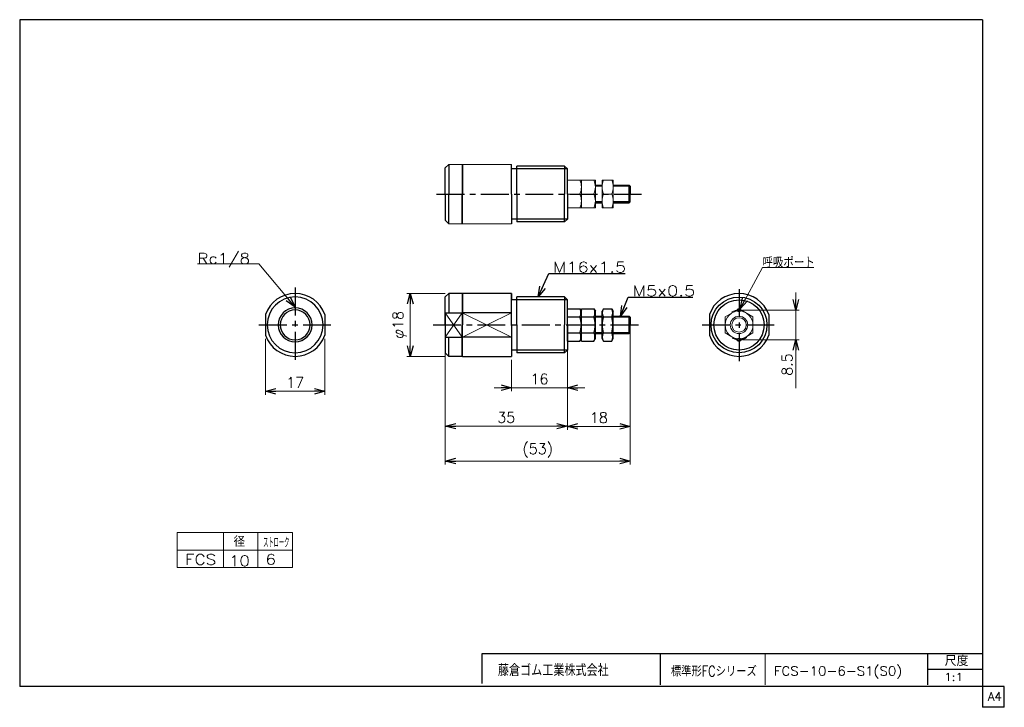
# Model space of a CAD drawing. Header units: millimetres. Extents: x -142 to 140, y -102 to 95.
import ezdxf
from ezdxf.enums import TextEntityAlignment as Align

# ---------------------------------------------------------------- set-up
doc = ezdxf.new("R2010")
doc.units = ezdxf.units.MM
doc.header["$LTSCALE"] = 0.25
doc.linetypes.add('CENTER', pattern=[50.8, 31.75, -6.35, 6.35, -6.35])
doc.linetypes.add('CENTERX2', pattern=[101.6, 63.5, -12.7, 12.7, -12.7])
doc.layers.add('Layer0016', color=7, linetype='Continuous')
doc.layers.add('ZUWAKU', color=7, linetype='Continuous')
doc.styles.add('FdaStyle0', font='txt.shx', dxfattribs={"bigfont": 'bigfont'})
doc.dimstyles.new('DaDimRotatedStyle', dxfattribs={"dimtxt": 3, "dimasz": 3.000002, "dimexe": 1, "dimexo": 1, "dimgap": 1, "dimtad": 3, "dimdsep": 46, "dimtxsty": 'FdaStyle0', "dimblk1": 'OPEN30', "dimblk2": 'OPEN30', "dimsah": 1, "dimcen": 0.09, "dimclrd": 4, "dimclre": 4, "dimclrt": 4, "dimadec": 0, "dimazin": 2, "dimtfac": 1, "dimtdec": 4, "dimtmove": 0, "dimatfit": 0, "dimfxl": 1, "dimarcsym": 0})

# ---------------------------------------------------------------- blocks, each defined once
blk = doc.blocks.new('_OPEN30')
at = {"color": 0, "linetype": 'ByBlock', "lineweight": -2}
for p, q in [((-1, 0.267949), (0, 0)), ((0, 0), (-1, -0.267949)), ((0, 0), (-1, 0))]:
    blk.add_line(p, q, dxfattribs=at)
blk = doc.blocks.new('DC_GROUP_Φ10_1')
at = {"color": 4, "linetype": 'Continuous', "lineweight": 25}
for p, q in [((15.37, 3.1), (15.37, 12.34)), ((15.37, 12.34), (18.95, 12.34)), ((18.95, 12.34), (19.37, 11.62)), ((19.37, 3.82), (19.37, 11.62)), ((15.37, 10.03), (18.95, 10.03)), ((15.37, 5.41), (18.95, 5.41)), ((15.37, 3.1), (18.95, 3.1)), ((18.95, 3.1), (19.37, 3.82))]:
    blk.add_line(p, q, dxfattribs=at)
for centre, radius, start, end in [((16.95, 11.19), 2.31, 330, 30), ((12.73, 7.72), 6.63, 339.6254, 20.3746), ((16.95, 4.26), 2.31, 330, 30)]:
    blk.add_arc(centre, radius, start, end, dxfattribs=at)
blk = doc.blocks.new('DC_GROUP_Φ10_2')
at = {"color": 4, "linetype": 'Continuous', "lineweight": 25}
for p, q in [((19.37, 3.1), (19.37, 12.34)), ((19.37, 12.34), (22.95, 12.34)), ((22.95, 12.34), (23.37, 11.62)), ((23.37, 3.82), (23.37, 11.62)), ((19.37, 10.03), (22.95, 10.03)), ((19.37, 5.41), (22.95, 5.41)), ((19.37, 3.1), (22.95, 3.1)), ((22.95, 3.1), (23.37, 3.82))]:
    blk.add_line(p, q, dxfattribs=at)
for centre, radius, start, end in [((20.95, 11.19), 2.31, 330, 30), ((16.73, 7.72), 6.63, 339.6254, 20.3746), ((20.95, 4.26), 2.31, 330, 30)]:
    blk.add_arc(centre, radius, start, end, dxfattribs=at)
blk = doc.blocks.new('DC_GROUP_Φ10_3')
at = {"color": 4, "linetype": 'Continuous', "lineweight": 25}
for p, q in [((25.7, 12.34), (25.28, 11.62)), ((25.28, 3.82), (25.28, 11.62)), ((25.7, 12.34), (28.07, 12.34)), ((28.07, 12.34), (28.48, 11.62)), ((28.48, 3.82), (28.48, 11.62)), ((25.7, 10.03), (28.07, 10.03)), ((25.7, 3.1), (25.28, 3.82)), ((25.7, 5.41), (28.07, 5.41)), ((25.7, 3.1), (28.07, 3.1)), ((28.07, 3.1), (28.48, 3.82))]:
    blk.add_line(p, q, dxfattribs=at)
for centre, radius, start, end in [((27.38, 11.19), 2.04, 145.6111, 214.3889), ((26.38, 11.19), 2.04, 325.6111, 34.3889), ((32.98, 7.72), 7.64, 162.4111, 197.5889), ((20.78, 7.72), 7.64, 342.4111, 17.5889), ((27.38, 4.26), 2.04, 145.6111, 214.3889), ((26.38, 4.26), 2.04, 325.6111, 34.3889)]:
    blk.add_arc(centre, radius, start, end, dxfattribs=at)
blk = doc.blocks.new('DC_GROUP_Φ10_4')
at = {"color": 4, "linetype": 'Continuous', "lineweight": 13}
for p, q in [((-73.05, 25.27), (-90.55, 25.27)), ((-62.61, 12.81), (-73.05, 25.27))]:
    blk.add_line(p, q, dxfattribs=at)
at = {"color": 4, "xscale": 3.000002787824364, "yscale": 2.999989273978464, "rotation": 309.9490004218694}
blk.add_blockref('_OPEN30', (-62.61, 12.81), dxfattribs=at)
at = {"color": 4, "style": 'FdaStyle0'}
blk.add_text('Rc1/8', height=3, dxfattribs=at).set_placement((-90.55, 25.27), (-75.55, 25.27), align=Align.FIT)
blk = doc.blocks.new('*D5')
at = {"color": 4, "linetype": 'Continuous', "lineweight": 13}
for p, q in [((-19.63, 16.72), (-30.63, 16.72)), ((-29.63, -1.28), (-29.63, 16.72)), ((-19.63, -1.28), (-30.63, -1.28))]:
    blk.add_line(p, q, dxfattribs=at)
at = {"color": 4, "xscale": 3.000002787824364, "yscale": 2.999989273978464}
for p, rotation in [((-29.63, 16.72), 90), ((-29.63, -1.28), 270)]:
    blk.add_blockref('_OPEN30', p, dxfattribs=dict(at, rotation=rotation))
at = {"color": 4, "insert": (-30.63, 7.72), "char_height": 3, "width": 15, "attachment_point": 8, "rotation": 90, "style": 'FdaStyle0'}
blk.add_mtext('\\T1.00;φ18', dxfattribs=at)
blk = doc.blocks.new('*D6')
at = {"color": 4, "linetype": 'Continuous', "lineweight": 13}
for p, q in [((-71.11, 3.77), (-71.11, -12.28)), ((-54.11, 3.77), (-54.11, -12.28)), ((-71.11, -11.28), (-54.11, -11.28))]:
    blk.add_line(p, q, dxfattribs=at)
at = {"color": 4, "xscale": 3.000002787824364, "yscale": 2.999989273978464}
for p, rotation in [((-71.11, -11.28), 180), ((-54.11, -11.28), 360)]:
    blk.add_blockref('_OPEN30', p, dxfattribs=dict(at, rotation=rotation))
at = {"color": 4, "insert": (-62.61, -10.28), "char_height": 3, "width": 11.25, "attachment_point": 8, "style": 'FdaStyle0'}
blk.add_mtext('\\T1.00;17', dxfattribs=at)
blk = doc.blocks.new('DC_GROUP_Φ10_5')
at = {"color": 4, "linetype": 'Continuous', "lineweight": 25}
for radius in [8, 7.19]:
    blk.add_circle((64.52, 7.72), radius, dxfattribs=at)
blk = doc.blocks.new('DC_GROUP_Φ10_6')
at = {"color": 4, "linetype": 'Continuous', "lineweight": 13}
for p, q in [((19.37, 49.23), (15.37, 49.23)), ((15.37, 49.23), (15.37, 41.23)), ((19.37, 41.23), (19.37, 49.23)), ((15.37, 45.23), (18.96, 45.23)), ((15.37, 41.23), (19.37, 41.23))]:
    blk.add_line(p, q, dxfattribs=at)
for centre in [(14.32, 47.23), (14.32, 43.23)]:
    blk.add_arc(centre, 5.05, 336.6932, 23.3068, dxfattribs=at)
blk = doc.blocks.new('DC_GROUP_Φ10_7')
at = {"color": 4, "linetype": 'Continuous', "lineweight": 13}
for p, q in [((23.37, 49.23), (19.37, 49.23)), ((19.37, 49.23), (19.37, 41.23)), ((23.37, 41.23), (23.37, 49.23)), ((19.37, 45.23), (22.96, 45.23)), ((19.37, 41.23), (23.37, 41.23))]:
    blk.add_line(p, q, dxfattribs=at)
for centre in [(18.32, 47.23), (18.32, 43.23)]:
    blk.add_arc(centre, 5.05, 336.6932, 23.3068, dxfattribs=at)
blk = doc.blocks.new('DC_GROUP_Φ10_8')
at = {"color": 4, "linetype": 'Continuous', "lineweight": 13}
for p, q in [((28.48, 49.23), (25.28, 49.23)), ((25.28, 49.23), (25.28, 41.23)), ((28.48, 41.23), (28.48, 49.23)), ((25.69, 45.23), (28.08, 45.23)), ((25.28, 41.23), (28.48, 41.23))]:
    blk.add_line(p, q, dxfattribs=at)
for centre, start, end in [((30.33, 47.23), 156.6932, 203.3068), ((23.44, 47.23), 336.6932, 23.3068), ((30.33, 43.23), 156.6932, 203.3068), ((23.44, 43.23), 336.6932, 23.3068)]:
    blk.add_arc(centre, 5.05, start, end, dxfattribs=at)
blk = doc.blocks.new('*D11')
at = {"color": 4, "linetype": 'Continuous', "lineweight": 13}
for p, q in [((-19.63, -0.28), (-19.63, -22.28)), ((15.37, -7.9), (15.37, -22.28)), ((-19.63, -21.28), (15.37, -21.28))]:
    blk.add_line(p, q, dxfattribs=at)
at = {"color": 4, "xscale": 3.000002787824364, "yscale": 2.999989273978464}
for p, rotation in [((-19.63, -21.28), 180), ((15.37, -21.28), 360)]:
    blk.add_blockref('_OPEN30', p, dxfattribs=dict(at, rotation=rotation))
at = {"color": 4, "insert": (-2.13, -20.28), "char_height": 3, "width": 11.25, "attachment_point": 8, "style": 'FdaStyle0'}
blk.add_mtext('\\T1.00;35', dxfattribs=at)
blk = doc.blocks.new('*D12')
at = {"color": 4, "linetype": 'Continuous', "lineweight": 13}
for p, q in [((33.37, 7.72), (33.37, -22.36)), ((15.37, -7.9), (15.37, -22.36)), ((15.37, -21.36), (33.37, -21.36))]:
    blk.add_line(p, q, dxfattribs=at)
at = {"color": 4, "xscale": 3.000002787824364, "yscale": 2.999989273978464}
for p, rotation in [((15.37, -21.36), 180), ((33.37, -21.36), 360)]:
    blk.add_blockref('_OPEN30', p, dxfattribs=dict(at, rotation=rotation))
at = {"color": 4, "insert": (24.37, -20.36), "char_height": 3, "width": 11.25, "attachment_point": 8, "style": 'FdaStyle0'}
blk.add_mtext('\\T1.00;18', dxfattribs=at)
blk = doc.blocks.new('*D13')
at = {"color": 4, "linetype": 'Continuous', "lineweight": 13}
for p, q in [((33.37, -5.51), (33.37, -32.28)), ((-19.63, -11.28), (-19.63, -32.28)), ((-19.63, -31.28), (33.37, -31.28))]:
    blk.add_line(p, q, dxfattribs=at)
at = {"color": 4, "xscale": 3.000002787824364, "yscale": 2.999989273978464}
for p, rotation in [((-19.63, -31.28), 180), ((33.37, -31.28), 360)]:
    blk.add_blockref('_OPEN30', p, dxfattribs=dict(at, rotation=rotation))
at = {"color": 4, "insert": (6.87, -30.28), "char_height": 3, "width": 18.75, "attachment_point": 8, "style": 'FdaStyle0'}
blk.add_mtext('\\T1.00;(53)', dxfattribs=at)
blk = doc.blocks.new('DC_GROUP_Φ10_9')
at = {"color": 4, "linetype": 'Continuous', "lineweight": 13}
for p, q in [((64.52, 12.34), (60.52, 10.03)), ((68.52, 10.03), (64.52, 12.34)), ((60.52, 10.03), (60.52, 5.41)), ((68.52, 5.41), (68.52, 10.03)), ((60.52, 5.41), (64.52, 3.1)), ((64.52, 3.1), (68.52, 5.41))]:
    blk.add_line(p, q, dxfattribs=at)
for radius in [4, 2.5, 2.07]:
    blk.add_circle((64.52, 7.72), radius, dxfattribs=at)
blk = doc.blocks.new('DC_GROUP_Φ10_10')
at = {"color": 4, "linetype": 'Continuous', "lineweight": 13}
for p, q in [((64.82, 12.38), (71.22, 24.16)), ((71.22, 24.16), (85.96, 24.16))]:
    blk.add_line(p, q, dxfattribs=at)
at = {"color": 4, "xscale": 3.000002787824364, "yscale": 2.999989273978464, "rotation": 241.4933585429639}
blk.add_blockref('_OPEN30', (64.82, 12.38), dxfattribs=at)
at = {"color": 4, "style": 'FdaStyle0', "width": 0.833333}
blk.add_text('呼吸ポート', height=3, dxfattribs=at).set_placement((71.22, 24.16), (86.22, 24.16), align=Align.FIT)
blk = doc.blocks.new('DA_IMAGEDIMGROUP_1')
at = {"color": 4, "linetype": 'Continuous', "lineweight": 13}
for p, q in [((15.37, 2.1), (15.37, -11.28)), ((-0.63, -2.28), (-0.63, -11.28)), ((-5.63, -10.28), (-0.63, -10.28)), ((-0.63, -10.28), (15.37, -10.28)), ((20.37, -10.28), (15.37, -10.28))]:
    blk.add_line(p, q, dxfattribs=at)
at = {"color": 4, "xscale": 3.000002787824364, "yscale": 2.999989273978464}
for p, rotation in [((-0.63, -10.28), 360), ((15.37, -10.28), 180)]:
    blk.add_blockref('_OPEN30', p, dxfattribs=dict(at, rotation=rotation))
at = {"color": 4, "insert": (7.37, -9.28), "char_height": 3, "width": 11.25, "attachment_point": 8, "style": 'FdaStyle0'}
blk.add_mtext('\\T1.00;16', dxfattribs=at)
blk = doc.blocks.new('DA_IMAGEDIMGROUP_2')
at = {"color": 4, "linetype": 'Continuous', "lineweight": 13}
for p, q in [((80.79, 16.97), (80.79, 11.97)), ((65.52, 11.97), (81.79, 11.97)), ((80.79, 3.47), (80.79, 11.97)), ((65.52, 3.47), (81.79, 3.47)), ((80.79, -10.42), (80.79, 3.47))]:
    blk.add_line(p, q, dxfattribs=at)
at = {"color": 4, "xscale": 3.000002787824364, "yscale": 2.999989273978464}
for p, rotation in [((80.79, 11.97), 270), ((80.79, 3.47), 90)]:
    blk.add_blockref('_OPEN30', p, dxfattribs=dict(at, rotation=rotation))
at = {"color": 4, "insert": (79.79, -0.42), "char_height": 3, "width": 15, "attachment_point": 9, "rotation": 90, "style": 'FdaStyle0'}
blk.add_mtext('\\T1.00;8.5', dxfattribs=at)

msp = doc.modelspace()

# ---------------------------------------------------------------- linework, layer by layer
at = {"color": 4, "linetype": 'Continuous', "lineweight": 25}
for p, q in [((-18.634, 53.727), (-19.634, 52.727)), ((-18.634, 53.727), (-18.634, 45.227)), ((-14.734, 53.727), (-14.734, 45.227)), ((-14.634, 53.727), (-14.634, 45.227)), ((-0.634, 45.227), (-0.634, 53.727)), ((-19.634, 45.227), (-19.634, 52.727)), ((0.866, 52.415), (-0.634, 52.415)), ((15.366, 52.415), (-0.634, 52.415)), ((0.866, 52.415), (0.866, 53.227)), ((0.866, 45.227), (0.866, 53.227)), ((14.554, 53.227), (0.866, 53.227)), ((15.366, 52.415), (14.554, 53.227)), ((14.554, 53.227), (14.554, 45.227)), ((15.366, 45.227), (15.366, 52.415)), ((-19.634, 45.227), (-19.634, 37.727)), ((-18.634, 36.727), (-18.634, 45.227)), ((-14.734, 36.727), (-14.734, 45.227)), ((-14.634, 36.727), (-14.634, 45.227)), ((-0.634, 45.227), (-0.634, 36.727)), ((0.866, 45.227), (0.866, 37.227)), ((14.554, 37.227), (14.554, 45.227)), ((15.366, 45.227), (15.366, 38.039)), ((23.366, 47.727), (25.282, 47.727)), ((25.282, 47.456), (23.366, 47.456)), ((28.482, 47.727), (33.096, 47.727)), ((33.366, 47.456), (28.482, 47.456)), ((33.366, 47.456), (33.096, 47.727)), ((33.096, 42.727), (33.096, 47.727)), ((33.366, 47.456), (33.366, 45.227)), ((33.366, 42.997), (33.366, 45.227)), ((25.282, 42.997), (23.366, 42.997)), ((23.366, 42.727), (25.282, 42.727)), ((33.366, 42.997), (28.482, 42.997)), ((28.482, 42.727), (33.096, 42.727)), ((33.366, 42.997), (33.096, 42.727)), ((-19.634, 37.727), (-18.634, 36.727)), ((0.866, 38.039), (-0.634, 38.039)), ((15.366, 38.039), (0.866, 38.039)), ((14.554, 37.227), (0.866, 37.227)), ((14.554, 37.227), (15.366, 38.039)), ((6.993, 15.724), (10.011, 22.463)), ((10.011, 22.463), (31.876, 22.463)), ((-18.634, 16.724), (-19.634, 15.724)), ((-19.634, 7.724), (-19.634, 15.724)), ((-14.734, 16.724), (-18.634, 16.724)), ((-18.634, 16.724), (-18.634, 11.224)), ((-14.734, 16.724), (-18.634, 16.724)), ((-14.734, 16.724), (-14.734, 7.724)), ((-0.634, 16.724), (-14.634, 16.724)), ((-14.634, 16.724), (-14.634, 7.724)), ((-0.634, 16.724), (-0.634, 14.912)), ((-0.634, 7.724), (-0.634, 16.724)), ((15.366, 14.912), (-0.634, 14.912)), ((0.866, 14.912), (-0.634, 14.912)), ((0.866, 14.912), (0.866, 15.724)), ((14.554, 15.724), (0.866, 15.724)), ((0.866, 7.724), (0.866, 15.724)), ((15.366, 14.912), (14.554, 15.724)), ((14.554, 15.724), (14.554, 7.724)), ((15.366, 7.724), (15.366, 14.912)), ((30.545, 10.224), (32.802, 15.689)), ((32.802, 15.689), (51.293, 15.689)), ((-71.11, 10.682), (-71.11, 4.766)), ((-54.11, 10.682), (-54.11, 4.766)), ((-19.634, 11.224), (-19.634, -0.276)), ((-0.634, 11.224), (-14.634, 11.224)), ((-0.634, 11.224), (-14.634, 11.224)), ((23.366, 10.224), (25.282, 10.224)), ((25.282, 9.953), (23.366, 9.953)), ((28.482, 10.224), (33.096, 10.224)), ((33.366, 9.953), (28.482, 9.953)), ((33.366, 9.953), (33.096, 10.224)), ((33.096, 5.224), (33.096, 10.224)), ((33.366, 9.953), (33.366, 7.724)), ((56.025, 10.682), (56.025, 4.766)), ((73.025, 10.682), (73.025, 4.766)), ((-14.734, -1.276), (-14.734, 7.724)), ((-14.634, -1.276), (-14.634, 7.724)), ((-0.634, 7.724), (-0.634, -1.276)), ((0.866, 7.724), (0.866, -0.276)), ((14.554, -0.276), (14.554, 7.724)), ((15.366, 7.724), (15.366, 0.536)), ((33.366, 5.494), (33.366, 7.724)), ((-18.634, -1.276), (-18.634, 4.224)), ((-0.634, 4.224), (-14.634, 4.224)), ((25.282, 5.494), (23.366, 5.494)), ((23.366, 5.224), (25.282, 5.224)), ((33.366, 5.494), (28.482, 5.494)), ((28.482, 5.224), (33.096, 5.224)), ((33.366, 5.494), (33.096, 5.224)), ((0.866, 0.536), (-0.634, 0.536)), ((15.366, 0.536), (0.866, 0.536)), ((14.554, -0.276), (15.366, 0.536)), ((-19.634, -0.276), (-18.634, -1.276)), ((-14.734, -1.276), (-18.634, -1.276)), ((-14.634, -1.276), (-0.634, -1.276)), ((14.554, -0.276), (0.866, -0.276))]:
    msp.add_line(p, q, dxfattribs=at)
at = {"color": 4, "linetype": 'Continuous', "lineweight": 13}
for p, q in [((-18.634, 53.727), (-0.634, 53.727)), ((25.282, 47.727), (25.282, 42.727)), ((-18.634, 36.727), (-0.634, 36.727)), ((-19.634, 4.224), (-14.734, 11.224)), ((-14.734, 4.224), (-19.634, 11.224)), ((-0.634, 4.224), (-14.734, 11.224)), ((-7.634, 7.724), (-0.634, 11.224)), ((-7.634, 7.724), (-14.634, 4.224)), ((-14.634, 4.224), (-7.634, 7.724)), ((-18.634, 4.224), (-16.684, 4.224)), ((-96.373, -51.764), (-63.365, -51.764)), ((-96.373, -51.764), (-96.373, -61.764)), ((-83.163, -51.764), (-83.163, -61.764)), ((-73.264, -51.764), (-73.264, -61.764)), ((-63.365, -51.764), (-63.365, -61.764)), ((-96.373, -56.764), (-63.365, -56.764)), ((-96.373, -61.764), (-63.365, -61.764))]:
    msp.add_line(p, q, dxfattribs=at)
at = {"color": 4, "linetype": 'CENTER', "lineweight": 25}
for p, q in [((-22.08, 45.227), (36.577, 45.227)), ((-62.61, 18.399), (-62.61, -2.866)), ((64.525, 17.962), (64.525, -3.033)), ((-72.974, 7.724), (-52.385, 7.724)), ((-23.047, 7.724), (36.577, 7.724)), ((53.964, 7.724), (74.926, 7.724))]:
    msp.add_line(p, q, dxfattribs=at)
at = {"color": 4, "linetype": 'Continuous', "lineweight": 25}
for centre in [(64.525, 11.974), (64.525, 3.474)]:
    msp.add_circle(centre, 0.5, dxfattribs=at)
for centre, radius, start, end in [((-62.61, 7.724), 9, 90, 160.81186), ((-62.61, 7.724), 8, 90, 270), ((-62.61, 7.724), 9, 19.18814, 90), ((-62.61, 7.724), 8, 270, 90), ((64.525, 7.724), 9, 19.18814, 160.81186), ((-62.61, 7.724), 4.864, 90, 270), ((-62.61, 7.724), 4.283, 90, 270), ((-62.61, 7.724), 4.864, 270, 90), ((-62.61, 7.724), 4.283, 270, 90), ((-62.61, 7.724), 9, 199.18814, 270), ((-62.61, 7.724), 9, 270, 340.81186), ((64.525, 7.724), 9, 199.18814, 340.81186)]:
    msp.add_arc(centre, radius, start, end, dxfattribs=at)
at = {"color": 4, "linetype": 'CENTERX2', "lineweight": 13}
for start, end in [(72.90227, 120.27223), (242.84243, 302.1607)]:
    msp.add_arc((64.525, 7.724), 4.25, start, end, dxfattribs=at)
at = {"layer": 'Layer0016', "color": 4, "linetype": 'Continuous', "lineweight": 25}
for p, q in [((-19.634, 11.224), (-14.634, 11.224)), ((-18.634, 11.224), (-14.634, 11.224)), ((-19.634, 4.224), (-14.634, 4.224))]:
    msp.add_line(p, q, dxfattribs=at)
at = {"layer": 'ZUWAKU', "color": 5, "linetype": 'Continuous', "lineweight": 25}
for p, q in [((134.25, 95.171), (-141.5, 95.171)), ((-141.5, 95.171), (-141.5, -95.829)), ((134.25, 95.171), (134.25, -101.829)), ((134.25, -95.829), (-141.5, -95.829)), ((140.5, -95.829), (134.25, -95.829)), ((140.5, -101.829), (140.5, -95.829)), ((140.5, -101.829), (134.25, -101.829))]:
    msp.add_line(p, q, dxfattribs=at)
at = {"layer": 'ZUWAKU', "color": 4, "linetype": 'Continuous', "lineweight": 25}
for p, q in [((-9.033, -86.398), (134.217, -86.398)), ((-9.033, -94.996), (-9.033, -86.398)), ((41.967, -86.398), (41.967, -95.398)), ((118.569, -95.398), (118.569, -86.398)), ((118.569, -90.898), (134.217, -90.898))]:
    msp.add_line(p, q, dxfattribs=at)
at = {"layer": 'ZUWAKU', "color": 4, "linetype": 'Continuous', "lineweight": 13}
msp.add_line((71.967, -86.398), (71.967, -95.398), dxfattribs=at)

# ---------------------------------------------------------------- block references
at = {"linetype": 'Continuous'}
for name in ['DC_GROUP_Φ10_6', 'DC_GROUP_Φ10_7', 'DC_GROUP_Φ10_8', 'DC_GROUP_Φ10_4', 'DC_GROUP_Φ10_10', 'DA_IMAGEDIMGROUP_2', 'DC_GROUP_Φ10_5', 'DC_GROUP_Φ10_1', 'DC_GROUP_Φ10_2', 'DC_GROUP_Φ10_3', 'DC_GROUP_Φ10_9', 'DA_IMAGEDIMGROUP_1']:
    msp.add_blockref(name, (0, 0), dxfattribs=at)
at = {"color": 4, "xscale": 3.000002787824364, "yscale": 2.999989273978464}
for p, rotation in [((6.993, 15.724), 245.8713644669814), ((30.545, 10.224), 247.5575710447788)]:
    msp.add_blockref('_OPEN30', p, dxfattribs=dict(at, rotation=rotation))

# ---------------------------------------------------------------- texts
at = {"color": 4, "style": 'FdaStyle0'}
for s, p, p2 in [('M16x1.5', (11.211, 22.763), (32.211, 22.763)), ('M5x0.5', (34.002, 15.989), (52.002, 15.989)), ('FCS', (-94.191, -60.974), (-85.191, -60.974)), ('10', (-81.58, -61.347), (-75.58, -61.347)), ('6', (-71.08, -60.955), (-68.08, -60.955))]:
    msp.add_text(s, height=3, dxfattribs=at).set_placement(p, p2, align=Align.FIT)
for s, height, width, p, p2 in [('   径', 3, 0.952381, (-88.95, -55.846), (-76.95, -55.846)), ('ストローク', 3, 0.416667, (-71.765, -56.098), (-64.265, -56.098)), ('標準形FCシリーズ', 3, 0.727273, (45.012, -92.988), (69.612, -92.988)), ('FCS-10-6-S1(S0)', 2.625, 0.823529, (74.495, -92.735), (111.245, -92.735))]:
    msp.add_text(s, height=height, dxfattribs=dict(at, width=width)).set_placement(p, p2, align=Align.FIT)
at = {"layer": 'ZUWAKU', "color": 4, "style": 'FdaStyle0'}
for s, height, width, p, p2 in [('尺度', 2.85, 0.749175, (123.429, -89.983), (130.239, -89.983)), ('藤倉ゴム工業株式会社', 3.375, 0.652778, (-4.523, -92.891), (27.202, -92.891)), ('標準形FCシリーズ', 3, 0.727273, (45.012, -92.988), (69.612, -92.988)), ('FCS-10-6-S1(S0)', 2.625, 0.823529, (74.495, -92.735), (111.245, -92.735)), ('1:1', 2.25, 0.8, (123.294, -94.273), (128.694, -94.273))]:
    msp.add_text(s, height=height, dxfattribs=dict(at, width=width)).set_placement(p, p2, align=Align.FIT)
at = {"layer": 'ZUWAKU', "color": 7, "style": 'FdaStyle0', "width": 0.8}
msp.add_text('A4', height=2.5, dxfattribs=at).set_placement((135.807, -99.954), (139.807, -99.954), align=Align.FIT)

# ---------------------------------------------------------------- dimensions: what is measured, and where the dimension line sits
at = {"linetype": 'Continuous', "lineweight": 13}
dim = msp.add_linear_dim(base=(-29.634, 16.724), p1=(-18.634, -1.276), p2=(-18.634, 16.724), angle=90, text='φ<>', dimstyle='DaDimRotatedStyle', override={"dimtxt": 3, "dimasz": 3.000002, "dimexe": 1, "dimexo": 1, "dimgap": 1, "dimtad": 3, "dimtih": 0, "dimtoh": 0, "dimdec": 2, "dimzin": 8, "dimtxsty": 'FdaStyle0', "dimblk1": 'OPEN30', "dimblk2": 'OPEN30', "dimsah": 1, "dimclrd": 4, "dimclre": 4, "dimclrt": 4, "dimazin": 2, "dimtofl": 1, "dimatfit": 0, "dimtolj": 0, "dimtzin": 8}, dxfattribs=at)
dim.commit()
dim.dimension.update_dxf_attribs({"geometry": '*D5', "text_midpoint": (-29.634, 7.724)})
for base, p1, p2, picture, middle in [((33.366, -21.358), (15.366, -6.895), (33.366, 8.724), '*D12', (24.366, -21.358)), ((-54.11, -11.276), (-71.11, 4.766), (-54.11, 4.766), '*D6', (-62.61, -11.276)), ((15.366, -21.276), (-19.634, 0.724), (15.366, -6.895), '*D11', (-2.134, -21.276))]:
    dim = msp.add_linear_dim(base=base, p1=p1, p2=p2, dimstyle='DaDimRotatedStyle', override={"dimtxt": 3, "dimasz": 3.000002, "dimexe": 1, "dimexo": 1, "dimgap": 1, "dimtad": 3, "dimtih": 0, "dimtoh": 0, "dimdec": 2, "dimzin": 8, "dimtxsty": 'FdaStyle0', "dimblk1": 'OPEN30', "dimblk2": 'OPEN30', "dimsah": 1, "dimclrd": 4, "dimclre": 4, "dimclrt": 4, "dimazin": 2, "dimtofl": 1, "dimatfit": 0, "dimtolj": 0, "dimtzin": 8}, dxfattribs=at)
    dim.commit()
    dim.dimension.update_dxf_attribs({"geometry": picture, "text_midpoint": middle})
dim = msp.add_linear_dim(base=(33.366, -31.276), p1=(-19.634, -10.276), p2=(33.366, -4.506), text='(<>)', dimstyle='DaDimRotatedStyle', override={"dimtxt": 3, "dimasz": 3.000002, "dimexe": 1, "dimexo": 1, "dimgap": 1, "dimtad": 3, "dimtih": 0, "dimtoh": 0, "dimdec": 2, "dimzin": 8, "dimtxsty": 'FdaStyle0', "dimblk1": 'OPEN30', "dimblk2": 'OPEN30', "dimsah": 1, "dimclrd": 4, "dimclre": 4, "dimclrt": 4, "dimazin": 2, "dimtofl": 1, "dimatfit": 0, "dimtolj": 0, "dimtzin": 8}, dxfattribs=at)
dim.commit()
dim.dimension.update_dxf_attribs({"geometry": '*D13', "text_midpoint": (6.866, -31.276)})

doc.saveas('drawing.dxf')
